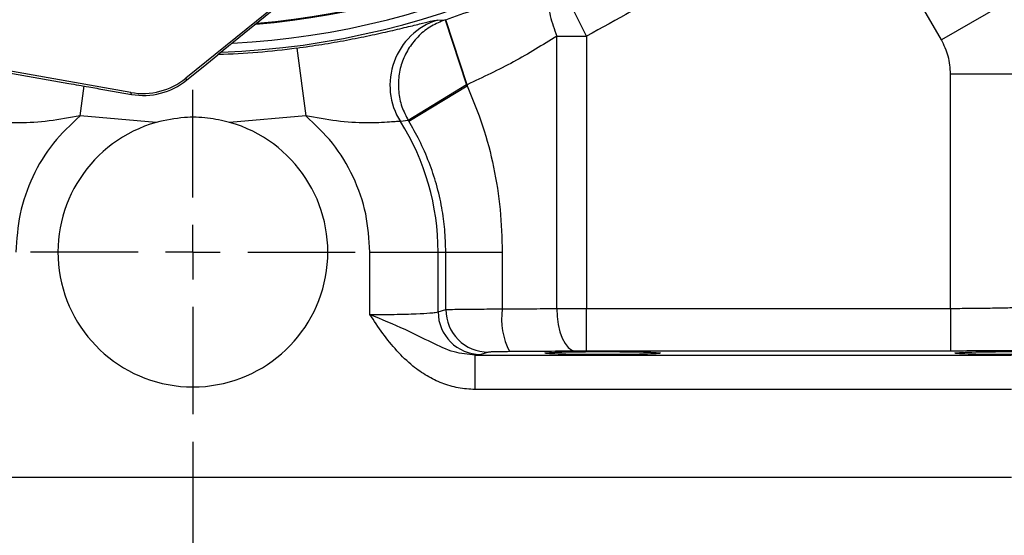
# Model space of a CAD drawing. Header units: inches. Extents: x 0.4 to 16.6, y 0.2 to 10.8.
# Tile 4 of 13: x 4.4 to 6.2, y 4 to 5. Entities that reach past the tile are written whole.
import ezdxf

# ---------------------------------------------------------------- set-up
doc = ezdxf.new("R2010")
doc.units = ezdxf.units.IN
doc.header["$MEASUREMENT"] = 0
doc.layers.add('SLD-0', color=7, linetype='Continuous', lineweight=25)
doc.styles.add('SLDTEXTSTYLE0', font='TXT', dxfattribs={"width": 0.75})
doc.dimstyles.new('SLDDIMSTYLE0', dxfattribs={"dimtxt": 0.145833, "dimasz": 0.13, "dimexe": 0, "dimexo": 0.0625, "dimgap": 0.036458, "dimtad": 0, "dimtih": 1, "dimtoh": 1, "dimdec": 1, "dimlfac": 2, "dimrnd": 1e-09, "dimzin": 12, "dimdsep": 46, "dimtxsty": 'SLDTEXTSTYLE0', "dimsah": 1, "dimcen": 0.09, "dimadec": 0, "dimazin": 3, "dimtfac": 1, "dimtdec": 1, "dimtofl": 0, "dimtmove": 0, "dimatfit": 3, "dimfxl": 0, "dimfrac": 2, "dimtolj": 1, "dimtzin": 12, "dimarcsym": 0})

# ---------------------------------------------------------------- blocks, each defined once
blk = doc.blocks.new('_D')
at = {"layer": 'SLD-0', "color": 7}
for p, q in [((5.5436, 7.8605), (7.6817, 7.8605)), ((7.5567, 7.8605), (7.5567, 6.3144)), ((7.3951, 6.0531), (7.3507, 6.0531)), ((7.3507, 6.0531), (7.3507, 5.8214)), ((7.7184, 6.0531), (7.7627, 6.0531)), ((7.7627, 6.0531), (7.7627, 5.8214)), ((7.3507, 5.8214), (7.3951, 5.8214)), ((7.7627, 5.8214), (7.7184, 5.8214)), ((7.5567, 4.1177), (7.5567, 5.7918)), ((6.5148, 4.1177), (7.6817, 4.1177))]:
    blk.add_line(p, q, dxfattribs=at)
for points in [[(7.5567, 7.8605), (7.5367, 7.7305), (7.5767, 7.7305)], [(7.5567, 4.1177), (7.5767, 4.2477), (7.5367, 4.2477)]]:
    blk.add_solid(points, dxfattribs=at)
at = {"layer": 'SLD-0', "color": 7, "char_height": 0.14583, "attachment_point": 1, "style": 'SLDTEXTSTYLE0'}
for s, insert in [('7.5', (7.4221, 6.2707)), ('190', (7.3951, 6.0094))]:
    blk.add_mtext(s, dxfattribs=dict(at, insert=insert))
blk = doc.blocks.new('_D_1')
at = {"layer": 'SLD-0', "color": 7}
for p, q in [((4.7592, 4.1825), (4.7592, 3.5541)), ((2.7924, 4.0677), (2.7924, 3.5541)), ((2.7924, 3.6791), (3.4659, 3.6791)), ((3.638, 3.6791), (3.5936, 3.6791)), ((3.5936, 3.6791), (3.5936, 3.4474)), ((3.9612, 3.6791), (4.0056, 3.6791)), ((4.0056, 3.6791), (4.0056, 3.4474)), ((4.7592, 3.6791), (4.1333, 3.6791)), ((3.5936, 3.4474), (3.638, 3.4474)), ((4.0056, 3.4474), (3.9612, 3.4474))]:
    blk.add_line(p, q, dxfattribs=at)
for points in [[(2.7924, 3.6791), (2.9224, 3.6591), (2.9224, 3.6991)], [(4.7592, 3.6791), (4.6292, 3.6991), (4.6292, 3.6591)]]:
    blk.add_solid(points, dxfattribs=at)
at = {"layer": 'SLD-0', "color": 7, "char_height": 0.14583, "attachment_point": 1, "style": 'SLDTEXTSTYLE0'}
for s, insert in [('3.9', (3.665, 3.8966)), ('100', (3.638, 3.6353))]:
    blk.add_mtext(s, dxfattribs=dict(at, insert=insert))
blk = doc.blocks.new('_D_2')
at = {"layer": 'SLD-0', "color": 7}
for p, q in [((4.7592, 4.1825), (4.7592, 3.5541)), ((6.726, 4.0677), (6.726, 3.5541)), ((4.7592, 3.6791), (5.4753, 3.6791)), ((5.6473, 3.6791), (5.6029, 3.6791)), ((5.6029, 3.6791), (5.6029, 3.4474)), ((5.9706, 3.6791), (6.0149, 3.6791)), ((6.0149, 3.6791), (6.0149, 3.4474)), ((6.726, 3.6791), (6.1426, 3.6791)), ((5.6029, 3.4474), (5.6473, 3.4474)), ((6.0149, 3.4474), (5.9706, 3.4474))]:
    blk.add_line(p, q, dxfattribs=at)
for points in [[(4.7592, 3.6791), (4.8892, 3.6591), (4.8892, 3.6991)], [(6.726, 3.6791), (6.596, 3.6991), (6.596, 3.6591)]]:
    blk.add_solid(points, dxfattribs=at)
at = {"layer": 'SLD-0', "color": 7, "char_height": 0.14583, "attachment_point": 1, "style": 'SLDTEXTSTYLE0'}
for s, insert in [('3.9', (5.6743, 3.8966)), ('100', (5.6473, 3.6353))]:
    blk.add_mtext(s, dxfattribs=dict(at, insert=insert))
blk = doc.blocks.new('_D_3')
at = {"layer": 'SLD-0', "color": 7}
for p, q in [((5.7186, 6.3541), (7.1759, 6.3541)), ((7.0509, 6.3541), (7.0509, 5.4212)), ((6.8892, 5.1599), (6.8449, 5.1599)), ((6.8449, 5.1599), (6.8449, 4.9282)), ((7.2125, 5.1599), (7.2569, 5.1599)), ((7.2569, 5.1599), (7.2569, 4.9282)), ((6.8449, 4.9282), (6.8892, 4.9282)), ((7.2569, 4.9282), (7.2125, 4.9282)), ((7.0509, 4.1177), (7.0509, 4.8986)), ((6.5148, 4.1177), (7.1759, 4.1177))]:
    blk.add_line(p, q, dxfattribs=at)
for points in [[(7.0509, 6.3541), (7.0309, 6.2241), (7.0709, 6.2241)], [(7.0509, 4.1177), (7.0709, 4.2477), (7.0309, 4.2477)]]:
    blk.add_solid(points, dxfattribs=at)
at = {"layer": 'SLD-0', "color": 7, "char_height": 0.14583, "attachment_point": 1, "style": 'SLDTEXTSTYLE0'}
for s, insert in [('4.5', (6.9163, 5.3775)), ('114', (6.8892, 5.1162))]:
    blk.add_mtext(s, dxfattribs=dict(at, insert=insert))
blk = doc.blocks.new('SW_CENTERMARKSYMBOL_16')
at = {"layer": 'SLD-0', "color": 0}
for p, q in [((0, 0.1), (0, 0.2962)), ((0, 0), (0, 0.05)), ((-0.1, 0), (-0.2962, 0)), ((0, 0), (-0.05, 0)), ((0, 0), (0, -0.05)), ((0, 0), (0.05, 0)), ((0.1, 0), (0.2962, 0)), ((0, -0.1), (0, -0.2962))]:
    blk.add_line(p, q, dxfattribs=at)

msp = doc.modelspace()

# ---------------------------------------------------------------- linework, layer by layer
at = {"color": 7, "linetype": 'Continuous', "lineweight": 25}
for p, q in [((6.1252, 4.9165), (5.9274, 5.2591)), ((5.4775, 4.9232), (5.4215, 5.0348)), ((4.9563, 5.0162), (4.7465, 4.8462)), ((6.2874, 5.0101), (6.1252, 4.9165)), ((3.691, 4.9853), (4.5325, 4.8369)), ((4.6461, 4.8203), (3.6928, 4.9884)), ((5.2053, 4.9525), (5.2195, 4.9529)), ((5.2195, 4.9529), (5.2205, 4.9532)), ((5.2195, 4.9529), (5.2586, 4.8342)), ((5.2596, 4.8345), (5.2205, 4.9532)), ((5.4231, 4.9232), (5.4775, 4.9232)), ((5.4231, 4.4259), (5.4231, 4.9232)), ((5.4775, 4.9232), (5.4775, 4.426)), ((4.7846, 4.8727), (4.8048, 4.8891)), ((4.9488, 4.9015), (4.965, 4.7776)), ((4.7474, 4.8426), (4.7846, 4.8727)), ((6.1419, 4.426), (6.1419, 4.854)), ((6.3292, 4.854), (6.1419, 4.854)), ((4.7465, 4.8462), (4.7474, 4.8426)), ((5.2586, 4.8342), (5.1523, 4.7692)), ((5.2596, 4.8345), (5.2586, 4.8342)), ((5.2586, 4.8342), (5.2596, 4.8325)), ((5.2596, 4.8345), (5.2596, 4.8325)), ((4.5986, 4.8252), (4.6471, 4.8167)), ((4.6471, 4.8167), (4.6461, 4.8203)), ((5.1532, 4.7679), (5.2596, 4.8325)), ((4.6923, 4.7657), (4.5534, 4.7776)), ((4.965, 4.7776), (4.8261, 4.7657)), ((5.1523, 4.7692), (5.1379, 4.7671)), ((5.0821, 4.4147), (5.0821, 4.5287)), ((5.0821, 4.5287), (5.2067, 4.5287)), ((5.2067, 4.4196), (5.2067, 4.5287)), ((5.2067, 4.5287), (5.2207, 4.5287)), ((5.2207, 4.4238), (5.2207, 4.5287)), ((5.2207, 4.5287), (5.3238, 4.5287)), ((5.3238, 4.5287), (5.3238, 4.4249)), ((5.2067, 4.4196), (5.2207, 4.4238)), ((5.4775, 4.3481), (5.4775, 4.426)), ((5.4775, 4.426), (6.1419, 4.426)), ((6.1419, 4.426), (6.1419, 4.3481)), ((5.2844, 4.3416), (5.2741, 4.3403)), ((5.2741, 4.2779), (5.2741, 4.3403)), ((5.2741, 4.3403), (6.253, 4.3403)), ((5.2984, 4.3458), (5.2844, 4.3416)), ((6.1419, 4.3481), (5.4775, 4.3481)), ((6.253, 4.2779), (5.2741, 4.2779)), ((3.2654, 4.1177), (6.253, 4.1177))]:
    msp.add_line(p, q, dxfattribs=at)
at = {"color": 8, "linetype": 'Continuous', "lineweight": 25}
msp.add_line((4.5534, 4.7776), (4.5606, 4.8326), dxfattribs=at)
at = {"color": 7, "linetype": 'Continuous', "lineweight": 25, "flags": 128}
msp.add_lwpolyline([(5.4231, 4.4259), (5.4239, 4.4109), (5.4259, 4.3965), (5.4291, 4.3831), (5.4333, 4.3714), (5.4384, 4.3617), (5.4442, 4.3544), (5.4505, 4.3497), (5.4571, 4.3479)], dxfattribs=at)
at = {"color": 8, "linetype": 'Continuous', "lineweight": 25}
for radius, start, end in [(1.4136, 274.6569, 318.082), (1.4453, 272.8606, 318.082), (1.4649, 271.8262, 277.437)]:
    msp.add_arc((4.7592, 6.3541), radius, start, end, dxfattribs=at)
at = {"color": 7, "linetype": 'Continuous', "lineweight": 25}
for centre, radius, start, end in [((4.7592, 6.3541), 1.412, 274.757, 318.0877), ((4.7592, 6.3541), 1.4611, 272.0195, 318.6846), ((5.244, 4.8335), 0.1252, 107.9829, 212.0226), ((4.7592, 4.5287), 0.2462, 105.7587, 74.2413), ((4.7592, 4.5287), 0.4475, 0, 32.1933), ((4.7592, 4.5287), 0.4609, 31.2585, 31.4565), ((5.2988, 4.4239), 0.078, 180.0537, 269.7475), ((5.4548, 4.4072), 0.1322, 172.3131, 207.1288), ((5.2847, 4.4197), 0.078, 180.0537, 269.7475)]:
    msp.add_arc(centre, radius, start, end, dxfattribs=at)
for centre, major_axis, ratio, start_param, end_param in [((4.7816, 4.869), (1.3483, 1.0918), 0.000604, 1.439256, 1.553132), ((4.6678, 4.9434), (-0.0313, 0.121), 0.999816, 2.714056, 3.569129), ((4.6688, 4.9398), (-0.0313, 0.121), 0.999904, 2.714056, 3.569129)]:
    msp.add_ellipse(centre, major_axis=major_axis, ratio=ratio, start_param=start_param, end_param=end_param, dxfattribs=at)
for centre in [(5.5072, 4.3442), (6.2552, 4.3442)]:
    msp.add_ellipse(centre, major_axis=(0.1055, 0), ratio=0.026186, dxfattribs=at)
for points, knots in [([(5.9274, 5.2591), (5.8829, 5.2149), (5.7939, 5.1264), (5.6426, 5.0134), (5.5326, 4.9532), (5.4775, 4.9232)], [0, 0, 0, 0, 0.333232, 0.666759, 1, 1, 1, 1]), ([(5.2205, 4.9532), (5.2559, 4.9656), (5.3268, 4.9905), (5.3899, 5.02), (5.4215, 5.0348)], [0, 0, 0, 0, 0.498336, 1, 1, 1, 1]), ([(5.4215, 5.0348), (5.4173, 5.0309), (5.4088, 5.0229), (5.4055, 4.996), (5.4097, 4.9614), (5.4187, 4.9357), (5.4231, 4.9232)], [0, 0, 0, 0, 0.242744, 0.5, 0.757256, 1, 1, 1, 1]), ([(4.9488, 4.9015), (4.9641, 4.9036), (4.9947, 4.9079), (5.0397, 4.9158), (5.0823, 4.9243), (5.1209, 4.9329), (5.1539, 4.9408), (5.1797, 4.9472), (5.1981, 4.9516), (5.2029, 4.9522), (5.2053, 4.9525)], [0, 0, 0, 0, 0.120563, 0.242051, 0.363576, 0.487043, 0.612826, 0.740027, 0.869635, 1, 1, 1, 1]), ([(5.2195, 4.9529), (5.211, 4.9494), (5.1937, 4.9424), (5.1713, 4.9248), (5.1534, 4.9029), (5.1408, 4.8777), (5.1341, 4.8504), (5.1337, 4.822), (5.1394, 4.7941), (5.148, 4.7774), (5.1523, 4.7692)], [0, 0, 0, 0, 0.123406, 0.25, 0.376594, 0.5, 0.623406, 0.75, 0.876594, 1, 1, 1, 1]), ([(5.4231, 4.9232), (5.3974, 4.9071), (5.3463, 4.8751), (5.2885, 4.848), (5.2596, 4.8345)], [0, 0, 0, 0, 0.501367, 1, 1, 1, 1]), ([(4.5325, 4.8369), (4.5447, 4.8347), (4.5667, 4.8309), (4.5887, 4.827), (4.5986, 4.8252)], [0, 0, 0, 0, 0.55287, 1, 1, 1, 1]), ([(5.2596, 4.8325), (5.2696, 4.8083), (5.2897, 4.76), (5.3091, 4.6841), (5.3216, 4.6068), (5.3231, 4.5548), (5.3238, 4.5287)], [0, 0, 0, 0, 0.250448, 0.500961, 0.750123, 1, 1, 1, 1]), ([(4.5534, 4.7776), (4.5345, 4.7741), (4.4969, 4.767), (4.4505, 4.7643), (4.4189, 4.765), (4.4, 4.7662), (4.3859, 4.7673), (4.3823, 4.7672), (4.3805, 4.7671)], [0, 0, 0, 0, 0.250662, 0.499789, 0.620781, 0.749545, 0.870942, 1, 1, 1, 1]), ([(4.5534, 4.7776), (4.5363, 4.7616), (4.5017, 4.7291), (4.4649, 4.6673), (4.4407, 4.5995), (4.4377, 4.5521), (4.4362, 4.5287)], [0, 0, 0, 0, 0.246951, 0.5, 0.753049, 1, 1, 1, 1]), ([(4.8261, 4.7657), (4.8128, 4.7687), (4.7858, 4.7749), (4.7403, 4.776), (4.7094, 4.7693), (4.6923, 4.7657)], [0, 0, 0, 0, 0.301997, 0.612722, 1, 1, 1, 1]), ([(5.1379, 4.7671), (5.136, 4.7672), (5.1324, 4.7673), (5.1184, 4.7662), (5.0994, 4.765), (5.0679, 4.7643), (5.0215, 4.767), (4.9838, 4.7741), (4.965, 4.7776)], [0, 0, 0, 0, 0.129018, 0.250386, 0.379269, 0.500373, 0.749854, 1, 1, 1, 1]), ([(5.0821, 4.5287), (5.0807, 4.5521), (5.0777, 4.5995), (5.0535, 4.6673), (5.0167, 4.7291), (4.9821, 4.7616), (4.965, 4.7776)], [0, 0, 0, 0, 0.246951, 0.5, 0.753049, 1, 1, 1, 1]), ([(5.2207, 4.5287), (5.2203, 4.5425), (5.2196, 4.5695), (5.2138, 4.611), (5.2044, 4.652), (5.1905, 4.6933), (5.1738, 4.7319), (5.1598, 4.7563), (5.1532, 4.7679)], [0, 0, 0, 0, 0.164384, 0.322243, 0.49832, 0.665399, 0.84116, 1, 1, 1, 1]), ([(5.2207, 4.4238), (5.2237, 4.4239), (5.2289, 4.4242), (5.2533, 4.4245), (5.2845, 4.4248), (5.311, 4.4249), (5.3238, 4.4249)], [0, 0, 0, 0, 0.280923, 0.499958, 0.757431, 1, 1, 1, 1]), ([(5.3238, 4.4249), (5.3408, 4.425), (5.375, 4.4252), (5.407, 4.4257), (5.4231, 4.4259)], [0, 0, 0, 0, 0.496248, 1, 1, 1, 1]), ([(5.4231, 4.4259), (5.4319, 4.4259), (5.4493, 4.426), (5.4682, 4.426), (5.4775, 4.426)], [0, 0, 0, 0, 0.504309, 1, 1, 1, 1]), ([(6.1419, 4.426), (6.1534, 4.426), (6.1766, 4.4261), (6.2107, 4.4265), (6.2432, 4.4271), (6.2672, 4.4278), (6.2839, 4.4284), (6.2951, 4.4289), (6.3053, 4.4295), (6.3156, 4.4303), (6.3255, 4.4313), (6.3279, 4.4322), (6.3292, 4.4327)], [0, 0, 0, 0, 0.120101, 0.243423, 0.369968, 0.499743, 0.560041, 0.623423, 0.689889, 0.759437, 0.863804, 1, 1, 1, 1]), ([(5.0821, 4.4147), (5.0972, 4.4148), (5.1281, 4.4149), (5.1667, 4.416), (5.1901, 4.4173), (5.2027, 4.4185), (5.2053, 4.4192), (5.2067, 4.4196)], [0, 0, 0, 0, 0.243566, 0.499158, 0.717555, 0.850869, 1, 1, 1, 1]), ([(5.2741, 4.3403), (5.2611, 4.3418), (5.2329, 4.3448), (5.1921, 4.365), (5.1439, 4.389), (5.104, 4.4056), (5.0821, 4.4147)], [0, 0, 0, 0, 0.185079, 0.402932, 0.6733, 1, 1, 1, 1]), ([(5.2741, 4.2779), (5.2638, 4.2784), (5.2432, 4.2796), (5.2137, 4.2886), (5.1858, 4.3021), (5.1579, 4.3218), (5.1308, 4.3481), (5.1052, 4.3803), (5.0899, 4.4032), (5.0821, 4.4147)], [0, 0, 0, 0, 0.124941, 0.250128, 0.372716, 0.500578, 0.66507, 0.83032, 1, 1, 1, 1]), ([(6.4072, 4.3547), (6.4056, 4.3543), (6.4025, 4.3534), (6.3864, 4.3522), (6.3612, 4.351), (6.3267, 4.3499), (6.2849, 4.3491), (6.2385, 4.3485), (6.1902, 4.3481), (6.1577, 4.3481), (6.1419, 4.3481)], [0, 0, 0, 0, 0.1170032, 0.2406148, 0.3690573, 0.5000539, 0.6310417, 0.7594595, 0.8830359, 1, 1, 1, 1]), ([(5.3372, 4.3469), (5.3323, 4.3469), (5.3224, 4.3468), (5.31, 4.3466), (5.3012, 4.3462), (5.2993, 4.3459), (5.2984, 4.3458)], [0, 0, 0, 0, 0.243124, 0.499951, 0.756806, 1, 1, 1, 1]), ([(5.4571, 4.3479), (5.4378, 4.3477), (5.3991, 4.3473), (5.3578, 4.347), (5.3372, 4.3469)], [0, 0, 0, 0, 0.500007, 1, 1, 1, 1]), ([(5.4775, 4.3481), (5.474, 4.348), (5.4669, 4.348), (5.4603, 4.348), (5.4571, 4.3479)], [0, 0, 0, 0, 0.499992, 1, 1, 1, 1])]:
    msp.add_open_spline(points, degree=3, knots=knots, dxfattribs=at)
msp.add_open_spline([(6.1419, 4.854), (6.1412, 4.865), (6.1397, 4.8869), (6.13, 4.9066), (6.1252, 4.9165)], degree=3, dxfattribs=at)

# ---------------------------------------------------------------- block references
at = {"layer": 'SLD-0', "color": 7}
msp.add_blockref('SW_CENTERMARKSYMBOL_16', (4.7592, 4.5287), dxfattribs=at)

# ---------------------------------------------------------------- dimensions: what is measured, and where the dimension line sits
for base, p1, picture, middle in [((7.5567, 4.1177), (5.4936, 7.8605), '_D', (7.5567, 6.0531)), ((7.0509, 4.1177), (5.6686, 6.3541), '_D_3', (7.0509, 5.1599))]:
    dim = msp.add_linear_dim(base=base, p1=p1, p2=(6.4648, 4.1177), angle=90, dimstyle='SLDDIMSTYLE0', dxfattribs=at)
    dim.commit()
    dim.dimension.update_dxf_attribs({"geometry": picture, "text_midpoint": middle, "dimtype": 160})
for base, p1, p2, picture, middle in [((2.7924, 3.6791), (4.7592, 4.2325), (2.7924, 4.1177), '_D_1', (3.7996, 3.6791)), ((4.7592, 3.6791), (6.726, 4.1177), (4.7592, 4.2325), '_D_2', (5.8089, 3.6791))]:
    dim = msp.add_linear_dim(base=base, p1=p1, p2=p2, dimstyle='SLDDIMSTYLE0', dxfattribs=at)
    dim.commit()
    dim.dimension.update_dxf_attribs({"geometry": picture, "text_midpoint": middle, "dimtype": 160})

doc.saveas('drawing.dxf')
